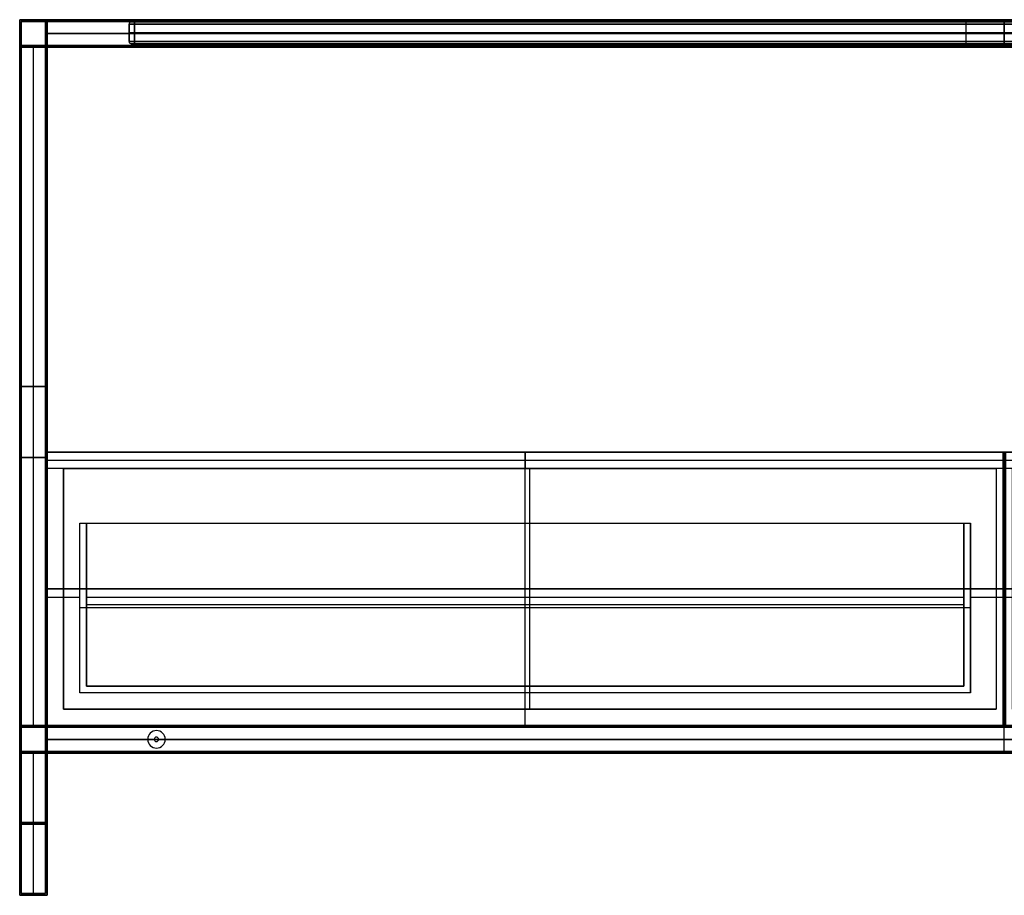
# Model space of a CAD drawing. Header units: millimetres. Extents: x -1182 to 618, y -501 to 299.
# Tile 1 of 2: x -1182 to -282, y -501 to 299. Entities that reach past the tile are written whole.
import ezdxf

# ---------------------------------------------------------------- set-up
doc = ezdxf.new("R2010")
doc.units = ezdxf.units.MM
doc.header["$MEASUREMENT"] = 0
doc.layers.add('Predefinito', color=7, linetype='Continuous', true_color=0x000000)

# ---------------------------------------------------------------- blocks, each defined once
blk = doc.blocks.new('struttura STAND180')
at = {"layer": 'Predefinito'}
for p, q in [((0, 800), (25, 800)), ((0, 775), (0, 800)), ((1.5, 798.5), (23.5, 798.5)), ((1.5, 776.5), (1.5, 798.5)), ((23.5, 776.5), (23.5, 798.5)), ((25, 775), (25, 800)), ((900, 775, 275), (900, 800, 275)), ((900, 775, -275), (900, 800, -275)), ((900, 800, 275), (900, 800, 250)), ((900, 800, -250), (900, 800, -275)), ((900, 778, 250), (900, 800, 250)), ((900, 776.5, 273.5), (900, 798.5, 273.5)), ((900, 776.5, -273.5), (900, 798.5, -273.5)), ((900, 798.5, 273.5), (900, 798.5, 251.5)), ((900, 798.5, -251.5), (900, 798.5, -273.5)), ((900, 776.5, -251.5), (900, 798.5, -251.5)), ((900, 776.5, 251.5), (900, 798.5, 251.5)), ((23.5, 787.5, -251.5), (23.5, 787.5, 251.5)), ((23.5, 787.5, -251.5), (1776.5, 787.5, -251.5)), ((1776.5, 787.5, 251.5), (23.5, 787.5, 251.5)), ((25, 787.5, -250), (25, 787.5, 250)), ((25, 787.5, -250), (1775, 787.5, -250)), ((1775, 787.5, 250), (25, 787.5, 250)), ((0, 775), (25, 775)), ((1.5, 776.5), (23.5, 776.5)), ((12.5, 153.5, 251.5), (12.5, 776.5, 251.5)), ((12.5, 153.5, -251.5), (12.5, 776.5, -251.5)), ((12.5, 776.5, 251.5), (12.5, 776.5, -251.5)), ((12.5, 155, 250), (12.5, 775, 250)), ((12.5, 155, -250), (12.5, 775, -250)), ((12.5, 775, 250), (12.5, 775, -250)), ((23.5, 153.5, -262.5), (23.5, 776.5, -262.5)), ((23.5, 776.5, -262.5), (1776.5, 776.5, -262.5)), ((23.5, 776.5, 262.5), (1776.5, 776.5, 262.5)), ((25, 155, -262.5), (25, 775, -262.5)), ((155, 775, 237.5), (155, 778, 237.5)), ((155, 778, 237.5), (285, 778, 237.5)), ((155, 775, -237.5), (155, 778, -237.5)), ((155, 778, -237.5), (285, 778, -237.5)), ((285, 776.5, 225), (155, 776.5, 225)), ((155, 776.5, 225), (155, 776.5, 250)), ((155, 776.5, -250), (155, 776.5, -225)), ((155, 776.5, -225), (285, 776.5, -225)), ((155, 775, -250), (285, 775, -250)), ((155, 775, 250), (285, 775, 250)), ((177.5, 775, 243), (177.5, 778, 243)), ((177.5, 775, -243), (177.5, 778, -243)), ((260, 776.5, 240.5), (180, 776.5, 240.5)), ((180, 776.5, 245.5), (260, 776.5, 245.5)), ((260, 776.5, -245.5), (180, 776.5, -245.5)), ((180, 776.5, -240.5), (260, 776.5, -240.5)), ((220, 775, 225), (220, 778, 225)), ((220, 778, 225), (220, 778, 240.5)), ((220, 778, 245.5), (220, 778, 250)), ((220, 775, -225), (220, 778, -225)), ((220, 778, -250), (220, 778, -245.5)), ((220, 778, -240.5), (220, 778, -225)), ((220, 775, 240.5), (220, 778, 240.5)), ((220, 775, 245.5), (220, 778, 245.5)), ((220, 775, -245.5), (220, 778, -245.5)), ((220, 775, -240.5), (220, 778, -240.5)), ((260, 778, 245.5), (260, 775, 245.5)), ((260, 778, -240.5), (260, 775, -240.5)), ((262.5, 775, 243), (262.5, 778, 243)), ((262.5, 775, -243), (262.5, 778, -243)), ((285, 775, 237.5), (285, 778, 237.5)), ((285, 775, -237.5), (285, 778, -237.5)), ((285, 776.5, 250), (285, 776.5, 225)), ((285, 776.5, -225), (285, 776.5, -250)), ((400, 775, 237.5), (400, 778, 237.5)), ((400, 778, 237.5), (1400, 778, 237.5)), ((400, 775, -237.5), (400, 778, -237.5)), ((400, 778, -237.5), (1400, 778, -237.5)), ((400, 776.5, 225), (400, 776.5, 250)), ((1400, 776.5, 225), (400, 776.5, 225)), ((400, 776.5, -250), (400, 776.5, -225)), ((400, 776.5, -225), (1400, 776.5, -225)), ((400, 775, -250), (1400, 775, -250)), ((400, 775, 250), (1400, 775, 250)), ((900, 775, 225), (900, 778, 225)), ((900, 778, 250), (900, 778, 225)), ((900, 775, -225), (900, 778, -225)), ((900, 778, -225), (900, 778, -250)), ((900, 776.5, -251.5), (900, 776.5, -273.5)), ((900, 776.5, 273.5), (900, 776.5, 251.5)), ((25, 465, 250), (0, 465, 250)), ((0, 465, -250), (25, 465, -250)), ((23.5, 465, 251.5), (1.5, 465, 251.5)), ((1.5, 465, -251.5), (23.5, 465, -251.5)), ((23.5, 465, -273.5), (23.5, 465, -251.5)), ((25, 465, -275), (25, 465, -250)), ((25, 400, 275), (0, 400, 275)), ((0, 400, -275), (25, 400, -275)), ((0, 400, -275), (0, 400, -250)), ((0, 400, 250), (0, 400, 275)), ((23.5, 400, 273.5), (1.5, 400, 273.5)), ((1.5, 400, -273.5), (23.5, 400, -273.5)), ((1.5, 400, -273.5), (1.5, 400, -251.5)), ((1.5, 400, 251.5), (1.5, 400, 273.5)), ((23.5, 389, 251.5), (23.5, 389, 273.5)), ((25, 387.5, 250), (25, 387.5, 275)), ((0, 130), (0, 155)), ((0, 155), (25, 155)), ((1.5, 131.5), (1.5, 153.5)), ((1.5, 153.5), (23.5, 153.5)), ((23.5, 131.5, -50), (23.5, 153.5, -50)), ((23.5, 131.5, 223.5), (23.5, 153.5, 223.5)), ((23.5, 153.5, -262.5), (173, 153.5, -262.5)), ((25, 130, -50), (25, 155, -50)), ((25, 130, 225), (25, 155, 225)), ((25, 155, -262.5), (173, 155, -262.5)), ((30, 155, 162.5), (30, 153.5, 162.5)), ((32, 153.5, 164.5), (32, 155, 164.5)), ((32, 155, 160.5), (32, 153.5, 160.5)), ((34, 155, 162.5), (34, 153.5, 162.5)), ((173, 155, -262.5), (173, 153.5, -262.5)), ((175, 153.5, -260.5), (175, 155, -260.5)), ((175, 155, -264.5), (175, 153.5, -264.5)), ((177, 155, -262.5), (1623, 155, -262.5)), ((177, 155, -262.5), (177, 153.5, -262.5)), ((177, 153.5, -262.5), (1623, 153.5, -262.5)), ((900, 130, -275), (900, 155, -275)), ((900, 155, 175), (900, 155, 150)), ((900, 131.5, -273.5), (900, 153.5, -273.5)), ((900, 153.5, 173.5), (900, 153.5, 151.5)), ((900, 131.5, 173.5), (900, 153.5, 173.5)), ((900, 131.5, 151.5), (900, 153.5, 151.5)), ((900, 131.5, -251.5), (900, 153.5, -251.5)), ((900, 153.5, -251.5), (900, 153.5, -273.5)), ((125, 150.5, -251.5), (125, 150.5, -250)), ((125, 144.5, -275), (125, 144.5, -273.5)), ((23.5, 142.5, -251.5), (23.5, 142.5, 151.5)), ((1776.5, 142.5, 173.5), (23.5, 142.5, 173.5)), ((23.5, 142.5, 151.5), (1776.5, 142.5, 151.5)), ((117, 142.5, -251.5), (23.5, 142.5, -251.5)), ((25, 142.5, -250), (25, 142.5, 150)), ((1775, 142.5, 175), (25, 142.5, 175)), ((25, 142.5, 150), (1775, 142.5, 150)), ((117, 142.5, -250), (25, 142.5, -250)), ((117, 142.5, -250), (117, 142.5, -251.5)), ((123, 142.5, -273.5), (123, 142.5, -275)), ((125, 140.5, -275), (125, 140.5, -273.5)), ((127, 142.5, -275), (127, 142.5, -273.5)), ((133, 142.5, -251.5), (133, 142.5, -250)), ((1667, 142.5, -250), (133, 142.5, -250)), ((1667, 142.5, -251.5), (133, 142.5, -251.5)), ((0, 130), (25, 130)), ((1.5, 131.5), (23.5, 131.5)), ((12.5, 1.5, 251.5), (12.5, 131.5, 251.5)), ((12.5, 1.5, -251.5), (12.5, 131.5, -251.5)), ((12.5, 0, 250), (12.5, 130, 250)), ((12.5, 0, -250), (12.5, 130, -250)), ((23.5, 1.5, -262.5), (23.5, 131.5, -262.5)), ((23.5, 131.5, -262.5), (170, 131.5, -262.5)), ((25, 0, -262.5), (25, 130, -262.5)), ((25, 130, -262.5), (170, 130, -262.5)), ((27, 131.5, 162.5), (27, 130, 162.5)), ((32, 130, 167.5), (32, 131.5, 167.5)), ((32, 131.5, 157.5), (32, 130, 157.5)), ((37, 131.5, 162.5), (37, 130, 162.5)), ((125, 134.5, -251.5), (125, 134.5, -250)), ((170, 131.5, -262.5), (170, 130, -262.5)), ((175, 130, -257.5), (175, 131.5, -257.5)), ((175, 131.5, -267.5), (175, 130, -267.5)), ((180, 131.5, -262.5), (1620, 131.5, -262.5)), ((180, 131.5, -262.5), (180, 130, -262.5)), ((180, 130, -262.5), (1620, 130, -262.5)), ((900, 131.5, 151.5), (900, 131.5, 173.5)), ((900, 131.5, -273.5), (900, 131.5, -251.5)), ((900, 130, 150), (900, 130, 175)), ((25, 65, 250), (0, 65, 250)), ((0, 65, -250), (25, 65, -250)), ((23.5, 66.5, 251.5), (1.5, 66.5, 251.5)), ((1.5, 66.5, -251.5), (23.5, 66.5, -251.5)), ((23.5, 66.5, -273.5), (23.5, 66.5, -251.5)), ((25, 65, -275), (25, 65, -250)), ((0, 0, 262.5), (8.5, 0, 262.5)), ((0, 0, -262.5), (8.5, 0, -262.5)), ((1.5, 1.5, 262.5), (8.5, 1.5, 262.5)), ((1.5, 1.5, -262.5), (8.5, 1.5, -262.5)), ((8.5, 1.5, -262.5), (8.5, 0, -262.5)), ((8.5, 1.5, 262.5), (8.5, 0, 262.5)), ((12.5, 0, -258.5), (12.5, 1.5, -258.5)), ((12.5, 1.5, -266.5), (12.5, 0, -266.5)), ((12.5, 0, 266.5), (12.5, 1.5, 266.5)), ((12.5, 1.5, 258.5), (12.5, 0, 258.5)), ((12.5, 1.5, 273.5), (12.5, 1.5, 266.5)), ((12.5, 1.5, 258.5), (12.5, 1.5, 251.5)), ((12.5, 1.5, -251.5), (12.5, 1.5, -258.5)), ((12.5, 1.5, -266.5), (12.5, 1.5, -273.5)), ((12.5, 0, 275), (12.5, 0, 266.5)), ((12.5, 0, 258.5), (12.5, 0, 250)), ((12.5, 0, -250), (12.5, 0, -258.5)), ((12.5, 0, -266.5), (12.5, 0, -275)), ((16.5, 1.5, 262.5), (23.5, 1.5, 262.5)), ((16.5, 1.5, -262.5), (23.5, 1.5, -262.5)), ((16.5, 1.5, 262.5), (16.5, 0, 262.5)), ((16.5, 1.5, -262.5), (16.5, 0, -262.5)), ((16.5, 0, 262.5), (25, 0, 262.5)), ((16.5, 0, -262.5), (25, 0, -262.5))]:
    blk.add_line(p, q, dxfattribs=at)
at = {"layer": 'Predefinito', "extrusion": (0, 1, 0)}
for centre, radius, start, end in [((-180, 243, 778), 2.5, 270, 90), ((-180, -243, 778), 2.5, 270, 90), ((-180, 243, 776.5), 2.5, 270, 90), ((-180, -243, 776.5), 2.5, 270, 90), ((-180, 243, 775), 2.5, 270, 90), ((-180, -243, 775), 2.5, 270, 90), ((-260, 243, 778), 2.5, 90, 270), ((-260, -243, 778), 2.5, 90, 270), ((-260, 243, 776.5), 2.5, 90, 270), ((-260, -243, 776.5), 2.5, 90, 270), ((-260, 243, 775), 2.5, 90, 270), ((-260, -243, 775), 2.5, 90, 270), ((-32, 162.5, 155), 2, 270, 90), ((-32, 162.5, 154.25), 2, 270, 90), ((-32, 162.5, 155), 2, 90, 270), ((-32, 162.5, 154.25), 2, 90, 270), ((-175, -262.5, 155), 2, 270, 90), ((-175, -262.5, 154.25), 2, 270, 90), ((-175, -262.5, 155), 2, 90, 270), ((-175, -262.5, 154.25), 2, 90, 270), ((-32, 162.5, 131.5), 5, 270, 90), ((-32, 162.5, 130.75), 5, 270, 90), ((-32, 162.5, 130), 5, 270, 90), ((-32, 162.5, 131.5), 5, 90, 270), ((-32, 162.5, 130.75), 5, 90, 270), ((-32, 162.5, 130), 5, 90, 270), ((-175, -262.5, 131.5), 5, 270, 90), ((-175, -262.5, 130.75), 5, 270, 90), ((-175, -262.5, 130), 5, 270, 90), ((-175, -262.5, 131.5), 5, 90, 270), ((-175, -262.5, 130.75), 5, 90, 270), ((-175, -262.5, 130), 5, 90, 270), ((-12.5, -262.5, 0.75), 4, 270, 90), ((-12.5, 262.5, 0.75), 4, 270, 90), ((-12.5, 262.5, 0.75), 4, 90, 270), ((-12.5, -262.5, 0.75), 4, 90, 270)]:
    blk.add_arc(centre, radius, start, end, dxfattribs=at)
at = {"layer": 'Predefinito', "extrusion": (0, 1, -7.10543e-15)}
for centre in [(-32, 162.5, 153.5), (-175, -262.5, 153.5)]:
    blk.add_arc(centre, 2, 270, 90, dxfattribs=at)
at = {"layer": 'Predefinito', "extrusion": (0, 1, 7.10543e-15)}
for centre in [(-32, 162.5, 153.5), (-175, -262.5, 153.5)]:
    blk.add_arc(centre, 2, 90, 270, dxfattribs=at)
at = {"layer": 'Predefinito'}
for centre, radius, start, end in [((125, 142.5, -251.5), 8, 0, 180), ((125, 142.5, -250), 8, 0, 180), ((125, 142.5, -250.75), 8, 0, 180), ((125, 142.5, -275), 2, 0, 180), ((125, 142.5, -273.5), 2, 0, 180), ((125, 142.5, -274.25), 2, 0, 180), ((125, 142.5, -251.5), 8, 180, 0), ((125, 142.5, -250), 8, 180, 0), ((125, 142.5, -250.75), 8, 180, 0), ((125, 142.5, -275), 2, 180, 360), ((125, 142.5, -273.5), 2, 180, 360), ((125, 142.5, -274.25), 2, 180, 0)]:
    blk.add_arc(centre, radius, start, end, dxfattribs=at)
at = {"layer": 'Predefinito', "extrusion": (0, 1, 2.77556e-17)}
for centre in [(-12.5, -262.5, 1.5), (-12.5, 262.5, 1.5)]:
    blk.add_arc(centre, 4, 270, 90, dxfattribs=at)
at = {"layer": 'Predefinito', "extrusion": (-1.38778e-17, 1, -3.85186e-34)}
for centre in [(-12.5, -262.5), (-12.5, 262.5)]:
    blk.add_arc(centre, 4, 270, 90, dxfattribs=at)
at = {"layer": 'Predefinito', "extrusion": (0, 1, -2.77556e-17)}
for centre in [(-12.5, 262.5, 1.5), (-12.5, -262.5, 1.5)]:
    blk.add_arc(centre, 4, 90, 270, dxfattribs=at)
at = {"layer": 'Predefinito', "extrusion": (1.38778e-17, 1, 3.85186e-34)}
for centre in [(-12.5, 262.5), (-12.5, -262.5)]:
    blk.add_arc(centre, 4, 90, 270, dxfattribs=at)
at = {"layer": 'Predefinito'}
for points in [[(0, 800, 275), (900, 800, 275), (1800, 800, 275)], [(0, 0, 275), (0, 400, 275), (0, 800, 275)], [(0, 800, -275), (0, 400, -275), (0, 0, -275)], [(1800, 800, -275), (900, 800, -275), (0, 800, -275)], [(0, 800, 275), (0, 800), (0, 800, -275)], [(1.5, 1.5, 273.5), (1.5, 400, 273.5), (1.5, 798.5, 273.5)], [(1.5, 798.5, 273.5), (900, 798.5, 273.5), (1798.5, 798.5, 273.5)], [(1.5, 798.5, -273.5), (1.5, 400, -273.5), (1.5, 1.5, -273.5)], [(1798.5, 798.5, -273.5), (900, 798.5, -273.5), (1.5, 798.5, -273.5)], [(1.5, 798.5, 273.5), (1.5, 798.5), (1.5, 798.5, -273.5)], [(23.5, 798.5, 251.5), (23.5, 798.5), (23.5, 798.5, -251.5)], [(23.5, 798.5, -251.5), (23.5, 787.5, -251.5), (23.5, 776.5, -251.5)], [(23.5, 776.5, 251.5), (23.5, 787.5, 251.5), (23.5, 798.5, 251.5)], [(23.5, 798.5, 251.5), (900, 798.5, 251.5), (1776.5, 798.5, 251.5)], [(1776.5, 798.5, -251.5), (900, 798.5, -251.5), (23.5, 798.5, -251.5)], [(25, 800, 250), (25, 800), (25, 800, -250)], [(25, 775, 250), (25, 787.5, 250), (25, 800, 250)], [(25, 800, -250), (25, 787.5, -250), (25, 775, -250)], [(25, 800, 250), (900, 800, 250), (1775, 800, 250)], [(1775, 800, -250), (900, 800, -250), (25, 800, -250)], [(0, 155, 250), (0, 465, 250), (0, 775, 250)], [(0, 775, 250), (12.5, 775, 250), (25, 775, 250)], [(0, 775, -250), (0, 465, -250), (0, 155, -250)], [(25, 775, -250), (12.5, 775, -250), (0, 775, -250)], [(0, 775, 250), (0, 775), (0, 775, -250)], [(1.5, 776.5, 251.5), (12.5, 776.5, 251.5), (23.5, 776.5, 251.5)], [(1.5, 153.5, 251.5), (1.5, 465, 251.5), (1.5, 776.5, 251.5)], [(1.5, 776.5, -251.5), (1.5, 465, -251.5), (1.5, 153.5, -251.5)], [(23.5, 776.5, -251.5), (12.5, 776.5, -251.5), (1.5, 776.5, -251.5)], [(1.5, 776.5, 251.5), (1.5, 776.5), (1.5, 776.5, -251.5)], [(23.5, 153.5, -251.5), (23.5, 465, -251.5), (23.5, 776.5, -251.5)], [(23.5, 776.5, -251.5), (23.5, 776.5, -262.5), (23.5, 776.5, -273.5)], [(23.5, 776.5, -273.5), (23.5, 465, -273.5), (23.5, 153.5, -273.5)], [(23.5, 1.5, 273.5), (23.5, 389, 273.5), (23.5, 776.5, 273.5)], [(23.5, 776.5, 273.5), (23.5, 776.5, 262.5), (23.5, 776.5, 251.5)], [(23.5, 776.5, 251.5), (23.5, 465, 251.5), (23.5, 153.5, 251.5)], [(23.5, 776.5, -251.5), (23.5, 776.5), (23.5, 776.5, 251.5)], [(1776.5, 776.5, 273.5), (900, 776.5, 273.5), (23.5, 776.5, 273.5)], [(23.5, 776.5, -273.5), (900, 776.5, -273.5), (1776.5, 776.5, -273.5)], [(23.5, 776.5, -251.5), (900, 776.5, -251.5), (1776.5, 776.5, -251.5)], [(1776.5, 776.5, 251.5), (900, 776.5, 251.5), (23.5, 776.5, 251.5)], [(25, 775, -275), (25, 465, -275), (25, 155, -275)], [(25, 775, -250), (25, 775, -262.5), (25, 775, -275)], [(25, 155, -250), (25, 465, -250), (25, 775, -250)], [(25, 775, 250), (25, 465, 250), (25, 155, 250)], [(25, 775, 275), (25, 775, 262.5), (25, 775, 250)], [(25, 0, 275), (25, 387.5, 275), (25, 775, 275)], [(25, 775, -250), (25, 775), (25, 775, 250)], [(1775, 775, 275), (900, 775, 275), (25, 775, 275)], [(25, 775, -275), (900, 775, -275), (1775, 775, -275)], [(25, 775, -250), (90, 775, -250), (155, 775, -250)], [(155, 775, 250), (90, 775, 250), (25, 775, 250)], [(155, 775, -250), (155, 776.5, -250), (155, 778, -250)], [(155, 778, -250), (220, 778, -250), (285, 778, -250)], [(285, 778, 250), (220, 778, 250), (155, 778, 250)], [(155, 778, 250), (155, 776.5, 250), (155, 775, 250)], [(155, 775, 225), (155, 776.5, 225), (155, 778, 225)], [(155, 778, 225), (220, 778, 225), (285, 778, 225)], [(155, 778, 250), (155, 778, 237.5), (155, 778, 225)], [(155, 775, -225), (155, 776.5, -225), (155, 778, -225)], [(155, 778, -225), (155, 778, -237.5), (155, 778, -250)], [(285, 778, -225), (220, 778, -225), (155, 778, -225)], [(285, 775, -225), (220, 775, -225), (155, 775, -225)], [(155, 775, -225), (155, 775, -237.5), (155, 775, -250)], [(155, 775, 250), (155, 775, 237.5), (155, 775, 225)], [(155, 775, 225), (220, 775, 225), (285, 775, 225)], [(180, 778, 240.5), (220, 778, 240.5), (260, 778, 240.5)], [(260, 778, 245.5), (220, 778, 245.5), (180, 778, 245.5)], [(180, 778, -245.5), (220, 778, -245.5), (260, 778, -245.5)], [(260, 778, -240.5), (220, 778, -240.5), (180, 778, -240.5)], [(180, 775, 240.5), (180, 776.5, 240.5), (180, 778, 240.5)], [(180, 778, 245.5), (180, 776.5, 245.5), (180, 775, 245.5)], [(180, 775, -245.5), (180, 776.5, -245.5), (180, 778, -245.5)], [(180, 778, -240.5), (180, 776.5, -240.5), (180, 775, -240.5)], [(180, 775, -240.5), (220, 775, -240.5), (260, 775, -240.5)], [(260, 775, -245.5), (220, 775, -245.5), (180, 775, -245.5)], [(180, 775, 245.5), (220, 775, 245.5), (260, 775, 245.5)], [(260, 775, 240.5), (220, 775, 240.5), (180, 775, 240.5)], [(260, 778, 240.5), (260, 776.5, 240.5), (260, 775, 240.5)], [(260, 778, -245.5), (260, 776.5, -245.5), (260, 775, -245.5)], [(285, 778, -250), (285, 776.5, -250), (285, 775, -250)], [(285, 775, 250), (285, 776.5, 250), (285, 778, 250)], [(285, 775, 225), (285, 776.5, 225), (285, 778, 225)], [(285, 778, 225), (285, 778, 237.5), (285, 778, 250)], [(285, 775, -225), (285, 776.5, -225), (285, 778, -225)], [(285, 778, -250), (285, 778, -237.5), (285, 778, -225)], [(285, 775, -250), (342.5, 775, -250), (400, 775, -250)], [(285, 775, -250), (285, 775, -237.5), (285, 775, -225)], [(400, 775, 250), (342.5, 775, 250), (285, 775, 250)], [(285, 775, 225), (285, 775, 237.5), (285, 775, 250)], [(400, 775, -250), (400, 776.5, -250), (400, 778, -250)], [(400, 778, -250), (900, 778, -250), (1400, 778, -250)], [(400, 778, 250), (400, 776.5, 250), (400, 775, 250)], [(1400, 778, 250), (900, 778, 250), (400, 778, 250)], [(400, 778, 250), (400, 778, 237.5), (400, 778, 225)], [(400, 778, 225), (400, 776.5, 225), (400, 775, 225)], [(400, 778, 225), (900, 778, 225), (1400, 778, 225)], [(400, 775, -225), (400, 776.5, -225), (400, 778, -225)], [(400, 778, -225), (400, 778, -237.5), (400, 778, -250)], [(1400, 778, -225), (900, 778, -225), (400, 778, -225)], [(1400, 775, -225), (900, 775, -225), (400, 775, -225)], [(400, 775, -225), (400, 775, -237.5), (400, 775, -250)], [(400, 775, 250), (400, 775, 237.5), (400, 775, 225)], [(400, 775, 225), (900, 775, 225), (1400, 775, 225)], [(25, 155, 250), (12.5, 155, 250), (0, 155, 250)], [(0, 155, -250), (12.5, 155, -250), (25, 155, -250)], [(0, 155, 250), (0, 155), (0, 155, -250)], [(23.5, 153.5, 251.5), (12.5, 153.5, 251.5), (1.5, 153.5, 251.5)], [(1.5, 153.5, -251.5), (12.5, 153.5, -251.5), (23.5, 153.5, -251.5)], [(1.5, 153.5, 251.5), (1.5, 153.5), (1.5, 153.5, -251.5)], [(23.5, 153.5, -251.5), (23.5, 142.5, -251.5), (23.5, 131.5, -251.5)], [(23.5, 131.5, 151.5), (23.5, 142.5, 151.5), (23.5, 153.5, 151.5)], [(23.5, 153.5, 151.5), (23.5, 153.5, -50), (23.5, 153.5, -251.5)], [(23.5, 153.5, -273.5), (23.5, 153.5, -262.5), (23.5, 153.5, -251.5)], [(23.5, 153.5, 173.5), (23.5, 142.5, 173.5), (23.5, 131.5, 173.5)], [(23.5, 153.5, 251.5), (23.5, 153.5, 212.5), (23.5, 153.5, 173.5)], [(1776.5, 153.5, -273.5), (900, 153.5, -273.5), (23.5, 153.5, -273.5)], [(23.5, 153.5, 151.5), (900, 153.5, 151.5), (1776.5, 153.5, 151.5)], [(1776.5, 153.5, 173.5), (900, 153.5, 173.5), (23.5, 153.5, 173.5)], [(1776.5, 153.5, -251.5), (900, 153.5, -251.5), (23.5, 153.5, -251.5)], [(25, 155, -250), (25, 142.5, -250), (25, 130, -250)], [(25, 155, 150), (25, 155, -50), (25, 155, -250)], [(25, 130, 150), (25, 142.5, 150), (25, 155, 150)], [(25, 155, -275), (25, 155, -262.5), (25, 155, -250)], [(25, 155, 175), (25, 142.5, 175), (25, 130, 175)], [(25, 155, 250), (25, 155, 212.5), (25, 155, 175)], [(1775, 155, -275), (900, 155, -275), (25, 155, -275)], [(1775, 155, 175), (900, 155, 175), (25, 155, 175)], [(25, 155, 150), (900, 155, 150), (1775, 155, 150)], [(25, 155, -250), (900, 155, -250), (1775, 155, -250)], [(0, 0, 250), (0, 65, 250), (0, 130, 250)], [(0, 130, 250), (12.5, 130, 250), (25, 130, 250)], [(25, 130, -250), (12.5, 130, -250), (0, 130, -250)], [(0, 130, -250), (0, 65, -250), (0, 0, -250)], [(0, 130, -250), (0, 130), (0, 130, 250)], [(1.5, 1.5, 251.5), (1.5, 66.5, 251.5), (1.5, 131.5, 251.5)], [(1.5, 131.5, 251.5), (12.5, 131.5, 251.5), (23.5, 131.5, 251.5)], [(1.5, 131.5, -251.5), (1.5, 66.5, -251.5), (1.5, 1.5, -251.5)], [(23.5, 131.5, -251.5), (12.5, 131.5, -251.5), (1.5, 131.5, -251.5)], [(1.5, 131.5, -251.5), (1.5, 131.5), (1.5, 131.5, 251.5)], [(23.5, 131.5, -251.5), (23.5, 131.5, -262.5), (23.5, 131.5, -273.5)], [(23.5, 131.5, -273.5), (23.5, 66.5, -273.5), (23.5, 1.5, -273.5)], [(23.5, 1.5, -251.5), (23.5, 66.5, -251.5), (23.5, 131.5, -251.5)], [(23.5, 131.5, -251.5), (23.5, 131.5, -50), (23.5, 131.5, 151.5)], [(23.5, 131.5, 173.5), (23.5, 131.5, 212.5), (23.5, 131.5, 251.5)], [(23.5, 131.5, 251.5), (23.5, 66.5, 251.5), (23.5, 1.5, 251.5)], [(23.5, 131.5, -273.5), (900, 131.5, -273.5), (1776.5, 131.5, -273.5)], [(23.5, 131.5, 173.5), (900, 131.5, 173.5), (1776.5, 131.5, 173.5)], [(1776.5, 131.5, 151.5), (900, 131.5, 151.5), (23.5, 131.5, 151.5)], [(23.5, 131.5, -251.5), (900, 131.5, -251.5), (1776.5, 131.5, -251.5)], [(25, 130, -250), (25, 130, -262.5), (25, 130, -275)], [(25, 0, -250), (25, 65, -250), (25, 130, -250)], [(25, 130, -275), (25, 65, -275), (25, 0, -275)], [(25, 130, -250), (25, 130, -50), (25, 130, 150)], [(25, 130, 250), (25, 65, 250), (25, 0, 250)], [(25, 130, 175), (25, 130, 212.5), (25, 130, 250)], [(25, 130, -275), (900, 130, -275), (1775, 130, -275)], [(1775, 130, 150), (900, 130, 150), (25, 130, 150)], [(25, 130, 175), (900, 130, 175), (1775, 130, 175)], [(1775, 130, -250), (900, 130, -250), (25, 130, -250)], [(25, 0, 250), (12.5, 0, 250), (0, 0, 250)], [(0, 0, -250), (12.5, 0, -250), (25, 0, -250)], [(25, 0, 275), (12.5, 0, 275), (0, 0, 275)], [(0, 0, 275), (0, 0, 262.5), (0, 0, 250)], [(0, 0, -250), (0, 0, -262.5), (0, 0, -275)], [(0, 0, -275), (12.5, 0, -275), (25, 0, -275)], [(23.5, 1.5, 251.5), (12.5, 1.5, 251.5), (1.5, 1.5, 251.5)], [(1.5, 1.5, -251.5), (12.5, 1.5, -251.5), (23.5, 1.5, -251.5)], [(23.5, 1.5, 273.5), (12.5, 1.5, 273.5), (1.5, 1.5, 273.5)], [(1.5, 1.5, 273.5), (1.5, 1.5, 262.5), (1.5, 1.5, 251.5)], [(1.5, 1.5, -251.5), (1.5, 1.5, -262.5), (1.5, 1.5, -273.5)], [(1.5, 1.5, -273.5), (12.5, 1.5, -273.5), (23.5, 1.5, -273.5)], [(23.5, 1.5, -273.5), (23.5, 1.5, -262.5), (23.5, 1.5, -251.5)], [(23.5, 1.5, 251.5), (23.5, 1.5, 262.5), (23.5, 1.5, 273.5)], [(25, 0, -275), (25, 0, -262.5), (25, 0, -250)], [(25, 0, 250), (25, 0, 262.5), (25, 0, 275)]]:
    blk.add_open_spline(points, degree=2, dxfattribs=at)
blk = doc.blocks.new('CASSETTO 87_5')
at = {"layer": 'Predefinito'}
for p, q in [((0, -250), (0, 0)), ((0, 0), (0, -15, -15)), ((-437, -7.5, -7.5), (-437, -250, -7.5)), ((-437, -7.5, -7.5), (437, -7.5, -7.5)), ((437, -250, -7.5), (437, -7.5, -7.5)), ((0, -214, -15), (0, -15, -15)), ((-407, -65, -280), (-401, -65, -280)), ((-407, -220, -280), (-407, -65, -280)), ((-401, -214, -277), (-401, -65, -277)), ((0, -65, -545), (0, -65, -539)), ((0, -220, -545), (0, -65, -545)), ((0, -214, -539), (0, -65, -539)), ((401, -214, -277), (401, -65, -277)), ((401, -65, -280), (407, -65, -280)), ((407, -220, -280), (407, -65, -280)), ((-437, -125, -15), (-437, -125)), ((-437, -125), (437, -125)), ((437, -125, -15), (437, -125)), ((-437, -132.5, -15), (-407, -132.5, -15)), ((-401, -132.5, -15), (401, -132.5, -15)), ((407, -132.5, -15), (437, -132.5, -15)), ((-407, -142.5, -15), (-407, -142.5, -545)), ((407, -142.5, -545), (-407, -142.5, -545)), ((-401, -139.5, -539), (-401, -139.5, -15)), ((401, -139.5, -539), (-401, -139.5, -539)), ((401, -139.5, -15), (401, -139.5, -539)), ((407, -142.5, -545), (407, -142.5, -15)), ((-401, -214, -277), (401, -214, -277)), ((0, -214, -539), (0, -214, -15)), ((407, -220, -280), (-407, -220, -280)), ((0, -250, -15), (0, -220, -15)), ((0, -220, -545), (0, -220, -15)), ((-437, -250, -7.5), (437, -250, -7.5)), ((0, -250), (0, -250, -15))]:
    blk.add_line(p, q, dxfattribs=at)
for points in [[(437, 0), (0, 0), (-437, 0)], [(437, 0), (437, -125), (437, -250)], [(437, -15, -15), (437, -7.5, -7.5), (437, 0)], [(-437, -250), (-437, -125), (-437, 0)], [(-437, 0), (-437, -7.5, -7.5), (-437, -15, -15)], [(-437, -15, -15), (-437, -132.5, -15), (-437, -250, -15)], [(437, -15, -15), (0, -15, -15), (-437, -15, -15)], [(437, -250, -15), (437, -132.5, -15), (437, -15, -15)], [(-407, -65, -15), (-404, -65, -15), (-401, -65, -15)], [(-407, -220, -15), (-407, -142.5, -15), (-407, -65, -15)], [(-407, -65, -545), (0, -65, -545), (407, -65, -545)], [(-407, -65, -15), (-407, -65, -280), (-407, -65, -545)], [(-407, -220, -545), (-407, -142.5, -545), (-407, -65, -545)], [(-401, -65, -539), (-401, -139.5, -539), (-401, -214, -539)], [(-401, -65, -15), (-401, -65, -277), (-401, -65, -539)], [(-401, -214, -15), (-401, -139.5, -15), (-401, -65, -15)], [(-401, -65, -539), (0, -65, -539), (401, -65, -539)], [(401, -214, -539), (401, -139.5, -539), (401, -65, -539)], [(401, -65, -15), (401, -139.5, -15), (401, -214, -15)], [(401, -65, -539), (401, -65, -277), (401, -65, -15)], [(401, -65, -15), (404, -65, -15), (407, -65, -15)], [(407, -65, -15), (407, -142.5, -15), (407, -220, -15)], [(407, -65, -545), (407, -65, -280), (407, -65, -15)], [(407, -65, -545), (407, -142.5, -545), (407, -220, -545)], [(-401, -214, -539), (-401, -214, -277), (-401, -214, -15)], [(-401, -214, -539), (0, -214, -539), (401, -214, -539)], [(401, -214, -15), (0, -214, -15), (-401, -214, -15)], [(401, -214, -539), (401, -214, -277), (401, -214, -15)], [(407, -220, -15), (0, -220, -15), (-407, -220, -15)], [(-407, -220, -545), (-407, -220, -280), (-407, -220, -15)], [(407, -220, -545), (0, -220, -545), (-407, -220, -545)], [(407, -220, -545), (407, -220, -280), (407, -220, -15)], [(-437, -250, -15), (0, -250, -15), (437, -250, -15)], [(-437, -250, -15), (-437, -250, -7.5), (-437, -250)], [(437, -250), (0, -250), (-437, -250)], [(437, -250), (437, -250, -7.5), (437, -250, -15)]]:
    blk.add_open_spline(points, degree=2, dxfattribs=at)
blk = doc.blocks.new('SCOCCA STAND 180')
at = {"layer": 'Predefinito'}
for p, q in [((-875, -250, 267.5), (-875, 0, 267.5)), ((-875, 0, 267.5), (875, 0, 267.5)), ((0, -250, 535), (0, 0, 535)), ((0, -250), (0, 0)), ((0, 0), (0, 0, 535)), ((875, -250, 267.5), (875, 0, 267.5)), ((-860, -235, 275), (-860, -15, 275)), ((-860, -15, 275), (-7.5, -15, 275)), ((-433.75, -235, 15), (-433.75, -15, 15)), ((-433.75, -15, 15), (-433.75, -15, 535)), ((-7.5, -15, 275), (-7.5, -235, 275)), ((7.5, -15, 275), (860, -15, 275)), ((7.5, -235, 275), (7.5, -15, 275)), ((433.75, -235, 15), (433.75, -15, 15)), ((433.75, -15, 15), (433.75, -15, 535)), ((860, -235, 275), (860, -15, 275)), ((-875, -125, 535), (-860, -125, 535)), ((-875, -125), (-875, -125, 535)), ((875, -125), (-875, -125)), ((-860, -125, 15), (-860, -125, 535)), ((-7.5, -125, 15), (-860, -125, 15)), ((-7.5, -125, 535), (7.5, -125, 535)), ((-7.5, -125, 15), (-7.5, -125, 535)), ((860, -125, 15), (7.5, -125, 15)), ((7.5, -125, 15), (7.5, -125, 535)), ((860, -125, 535), (875, -125, 535)), ((860, -125, 535), (860, -125, 15)), ((875, -125, 535), (875, -125)), ((-860, -235, 275), (-7.5, -235, 275)), ((-433.75, -235, 15), (-433.75, -235, 535)), ((7.5, -235, 275), (860, -235, 275)), ((433.75, -235, 15), (433.75, -235, 535)), ((-875, -250, 267.5), (875, -250, 267.5)), ((0, -250), (0, -250, 535))]:
    blk.add_line(p, q, dxfattribs=at)
for points in [[(875, 0, 535), (0, 0, 535), (-875, 0, 535)], [(-875, 0, 535), (-875, -125, 535), (-875, -250, 535)], [(-875, 0, 535), (-875, 0, 267.5), (-875, 0)], [(-875, 0), (-875, -125), (-875, -250)], [(-875, 0), (0, 0), (875, 0)], [(875, -250, 535), (875, -125, 535), (875, 0, 535)], [(875, 0), (875, -125), (875, -250)], [(875, 0), (875, 0, 267.5), (875, 0, 535)], [(-860, -15, 535), (-433.75, -15, 535), (-7.5, -15, 535)], [(-860, -235, 535), (-860, -125, 535), (-860, -15, 535)], [(-860, -15, 535), (-860, -15, 275), (-860, -15, 15)], [(-860, -15, 15), (-860, -125, 15), (-860, -235, 15)], [(-860, -15, 15), (-433.75, -15, 15), (-7.5, -15, 15)], [(-7.5, -15, 535), (-7.5, -125, 535), (-7.5, -235, 535)], [(-7.5, -15, 15), (-7.5, -125, 15), (-7.5, -235, 15)], [(-7.5, -15, 535), (-7.5, -15, 275), (-7.5, -15, 15)], [(7.5, -15, 15), (433.75, -15, 15), (860, -15, 15)], [(7.5, -235, 15), (7.5, -125, 15), (7.5, -15, 15)], [(7.5, -15, 535), (433.75, -15, 535), (860, -15, 535)], [(7.5, -15, 15), (7.5, -15, 275), (7.5, -15, 535)], [(7.5, -235, 535), (7.5, -125, 535), (7.5, -15, 535)], [(860, -15, 15), (860, -125, 15), (860, -235, 15)], [(860, -15, 535), (860, -15, 275), (860, -15, 15)], [(860, -15, 535), (860, -125, 535), (860, -235, 535)], [(-7.5, -235, 535), (-433.75, -235, 535), (-860, -235, 535)], [(-860, -235, 15), (-860, -235, 275), (-860, -235, 535)], [(-7.5, -235, 15), (-433.75, -235, 15), (-860, -235, 15)], [(-7.5, -235, 535), (-7.5, -235, 275), (-7.5, -235, 15)], [(860, -235, 15), (433.75, -235, 15), (7.5, -235, 15)], [(7.5, -235, 15), (7.5, -235, 275), (7.5, -235, 535)], [(7.5, -235, 535), (433.75, -235, 535), (860, -235, 535)], [(860, -235, 535), (860, -235, 275), (860, -235, 15)], [(-875, -250, 535), (0, -250, 535), (875, -250, 535)], [(-875, -250), (-875, -250, 267.5), (-875, -250, 535)], [(875, -250), (0, -250), (-875, -250)], [(875, -250, 535), (875, -250, 267.5), (875, -250)]]:
    blk.add_open_spline(points, degree=2, dxfattribs=at)
blk = doc.blocks.new('Ass CASSETTONE 180')
at = {"layer": 'Predefinito'}
for name, p in [('CASSETTO 87_5', (-772.56, 28.42, 2017.5)), ('SCOCCA STAND 180', (-334.56, 28.42, 1467.5)), ('CASSETTO 87_5', (103.44, 28.42, 2087.46))]:
    blk.add_blockref(name, p, dxfattribs=at)
blk = doc.blocks.new('PIANO MISURA 160 1f')
at = {"layer": 'Predefinito'}
for p, q in [((-800, 2), (-800, 18)), ((-798, 20), (-35, 20)), ((-35, 0), (-35, 20)), ((0, 20, -35), (0, 0, -35)), ((0, 0, 35), (0, 20, 35)), ((0, 20, 245.5), (0, 20, 35)), ((0, 20, -35), (0, 20, -245.5)), ((0, 2, 247.5), (0, 18, 247.5)), ((0, 2, -247.5), (0, 18, -247.5)), ((35, 20), (798, 20)), ((35, 0), (35, 20)), ((800, 2), (800, 18)), ((-800, 10, 242.5), (-800, 10, -242.5)), ((795, 10, 247.5), (-795, 10, 247.5)), ((-795, 10, -247.5), (795, 10, -247.5)), ((800, 10, -242.5), (800, 10, 242.5)), ((-798, 0), (-35, 0)), ((0, 0, 245.5), (0, 0, 35)), ((0, 0, -35), (0, 0, -245.5)), ((35, 0), (798, 0))]:
    blk.add_line(p, q, dxfattribs=at)
for centre, start, end in [((-798, 18, 242.5), 90, 180), ((-798, 18, -242.5), 90, 180), ((-798, 18), 90, 180), ((798, 18, 242.5), 0, 90), ((798, 18, -242.5), 0, 90), ((798, 18), 0, 90), ((-798, 2, 242.5), 180, 270), ((-798, 2, -242.5), 180, 270), ((-798, 2), 180, 270), ((798, 2, 242.5), 270, 0), ((798, 2, -242.5), 270, 0), ((798, 2), 270, 0)]:
    blk.add_arc(centre, 2, start, end, dxfattribs=at)
at = {"layer": 'Predefinito', "extrusion": (7.10543e-16, 1, 0)}
blk.add_arc((795, -242.5, 18), 5, 270, 0, dxfattribs=at)
at = {"layer": 'Predefinito', "extrusion": (2.36848e-15, 1, -3.55271e-15)}
blk.add_arc((795, 242.5, 20), 3, 0, 90, dxfattribs=at)
at = {"layer": 'Predefinito', "extrusion": (2.36848e-15, 1, 3.55271e-15)}
blk.add_arc((795, -242.5, 20), 3, 270, 0, dxfattribs=at)
at = {"layer": 'Predefinito', "extrusion": (1, 0, 0)}
for centre, start, end in [((18, 245.5, -795), 0, 90), ((18, -245.5, -795), 270, 0), ((18, 245.5), 0, 90), ((18, -245.5), 270, 0), ((18, 245.5, 795), 0, 90), ((2, 245.5, -795), 90, 180), ((2, -245.5, -795), 180, 270), ((2, 245.5), 90, 180), ((2, -245.5), 180, 270), ((2, 245.5, 795), 90, 180)]:
    blk.add_arc(centre, 2, start, end, dxfattribs=at)
at = {"layer": 'Predefinito', "extrusion": (-1.01506e-16, 1, -5.07531e-17)}
blk.add_arc((0, 0, 20), 35, 270, 90, dxfattribs=at)
at = {"layer": 'Predefinito', "extrusion": (1.01506e-16, 1, 5.07531e-17)}
blk.add_arc((0, 0, 20), 35, 90, 270, dxfattribs=at)
at = {"layer": 'Predefinito', "extrusion": (-2.36848e-15, 1, -3.55271e-15)}
blk.add_arc((-795, 242.5, 20), 3, 90, 180, dxfattribs=at)
at = {"layer": 'Predefinito', "extrusion": (1, -4.07377e-28, 5.68434e-14)}
blk.add_arc((18, -245.5, 795), 2, 270, 0, dxfattribs=at)
at = {"layer": 'Predefinito', "extrusion": (-1.18424e-15, 1, 3.55271e-15)}
blk.add_arc((-795, -242.5, 20), 3, 180, 270, dxfattribs=at)
at = {"layer": 'Predefinito', "extrusion": (-7.10543e-16, 1, 0)}
blk.add_arc((-795, 242.5, 18), 5, 90, 180, dxfattribs=at)
at = {"layer": 'Predefinito', "extrusion": (-1.42109e-15, 1, -6.45604e-29)}
blk.add_arc((-795, -242.5, 18), 5, 180, 270, dxfattribs=at)
at = {"layer": 'Predefinito', "extrusion": (1.42109e-15, 1, 0)}
blk.add_arc((795, 242.5, 18), 5, 0, 90, dxfattribs=at)
at = {"layer": 'Predefinito', "extrusion": (0, 1, 0)}
for centre, radius, start, end in [((795, -242.5, 10), 5, 270, 0), ((795, 242.5, 10), 5, 0, 90), ((0, 0, 10), 35, 270, 90), ((0, 0, 10), 35, 90, 270), ((-795, -242.5, 10), 5, 180, 270), ((-795, 242.5, 10), 5, 90, 180)]:
    blk.add_arc(centre, radius, start, end, dxfattribs=at)
at = {"layer": 'Predefinito', "extrusion": (-1.33227e-16, 1, 1.77636e-16)}
blk.add_arc((795, 242.5, 2), 5, 0, 90, dxfattribs=at)
at = {"layer": 'Predefinito', "extrusion": (-1.33227e-16, 1, -1.77636e-16)}
blk.add_arc((795, -242.5, 2), 5, 270, 0, dxfattribs=at)
at = {"layer": 'Predefinito', "extrusion": (6.34413e-18, 1, 1.76085e-34)}
blk.add_arc((0, 0), 35, 270, 90, dxfattribs=at)
at = {"layer": 'Predefinito', "extrusion": (-6.34413e-18, 1, -1.76085e-34)}
blk.add_arc((0, 0), 35, 90, 270, dxfattribs=at)
at = {"layer": 'Predefinito', "extrusion": (1.33227e-16, 1, 1.77636e-16)}
blk.add_arc((-795, 242.5, 2), 5, 90, 180, dxfattribs=at)
at = {"layer": 'Predefinito', "extrusion": (1, 0, 5.68434e-14)}
blk.add_arc((2, -245.5, 795), 2, 180, 270, dxfattribs=at)
at = {"layer": 'Predefinito', "extrusion": (1.33227e-16, 1, -1.77636e-16)}
blk.add_arc((-795, -242.5, 2), 5, 180, 270, dxfattribs=at)
at = {"layer": 'Predefinito', "extrusion": (0, 1, 2.96059e-16)}
for centre, start, end in [((795, 242.5), 0, 90), ((-795, 242.5), 90, 180)]:
    blk.add_arc(centre, 3, start, end, dxfattribs=at)
at = {"layer": 'Predefinito', "extrusion": (-6.57384e-32, 1, -2.96059e-16)}
blk.add_arc((795, -242.5), 3, 270, 0, dxfattribs=at)
at = {"layer": 'Predefinito', "extrusion": (0, 1, -2.96059e-16)}
blk.add_arc((-795, -242.5), 3, 180, 270, dxfattribs=at)
at = {"layer": 'Predefinito'}
for points in [[(-800, 2, -242.5), (-800, 10, -242.5), (-800, 18, -242.5)], [(-800, 18, 242.5), (-800, 10, 242.5), (-800, 2, 242.5)], [(-800, 18, -242.5), (-800, 18), (-800, 18, 242.5)], [(-798, 20, 242.5), (-798, 20), (-798, 20, -242.5)], [(-795, 20, -245.5), (0, 20, -245.5), (795, 20, -245.5)], [(795, 20, 245.5), (0, 20, 245.5), (-795, 20, 245.5)], [(-795, 18, 247.5), (0, 18, 247.5), (795, 18, 247.5)], [(-795, 2, 247.5), (-795, 10, 247.5), (-795, 18, 247.5)], [(-795, 18, -247.5), (-795, 10, -247.5), (-795, 2, -247.5)], [(795, 18, -247.5), (0, 18, -247.5), (-795, 18, -247.5)], [(795, 18, 247.5), (795, 10, 247.5), (795, 2, 247.5)], [(795, 2, -247.5), (795, 10, -247.5), (795, 18, -247.5)], [(798, 20, -242.5), (798, 20), (798, 20, 242.5)], [(800, 18, -242.5), (800, 10, -242.5), (800, 2, -242.5)], [(800, 18, 242.5), (800, 18), (800, 18, -242.5)], [(800, 2, 242.5), (800, 10, 242.5), (800, 18, 242.5)], [(-800, 2, 242.5), (-800, 2), (-800, 2, -242.5)], [(795, 2, 247.5), (0, 2, 247.5), (-795, 2, 247.5)], [(-795, 2, -247.5), (0, 2, -247.5), (795, 2, -247.5)], [(800, 2, -242.5), (800, 2), (800, 2, 242.5)], [(-798, 0, 242.5), (-798, 0), (-798, 0, -242.5)], [(-795, 0, -245.5), (0, 0, -245.5), (795, 0, -245.5)], [(795, 0, 245.5), (0, 0, 245.5), (-795, 0, 245.5)], [(798, 0, -242.5), (798, 0), (798, 0, 242.5)]]:
    blk.add_open_spline(points, degree=2, dxfattribs=at)
blk = doc.blocks.new('STA 180 04')
at = {"layer": 'Predefinito'}
for name, p in [('struttura STAND180', (-1181.79, -500.64, 1800)), ('PIANO MISURA 160 1f', (-281.79, 277.36, 1800)), ('Ass CASSETTONE 180', (52.77, -124.06, 57.5))]:
    blk.add_blockref(name, p, dxfattribs=at)

msp = doc.modelspace()

# ---------------------------------------------------------------- block references
at = {"layer": 'Predefinito'}
msp.add_blockref('STA 180 04', (0, 0), dxfattribs=at)

doc.saveas('drawing.dxf')
